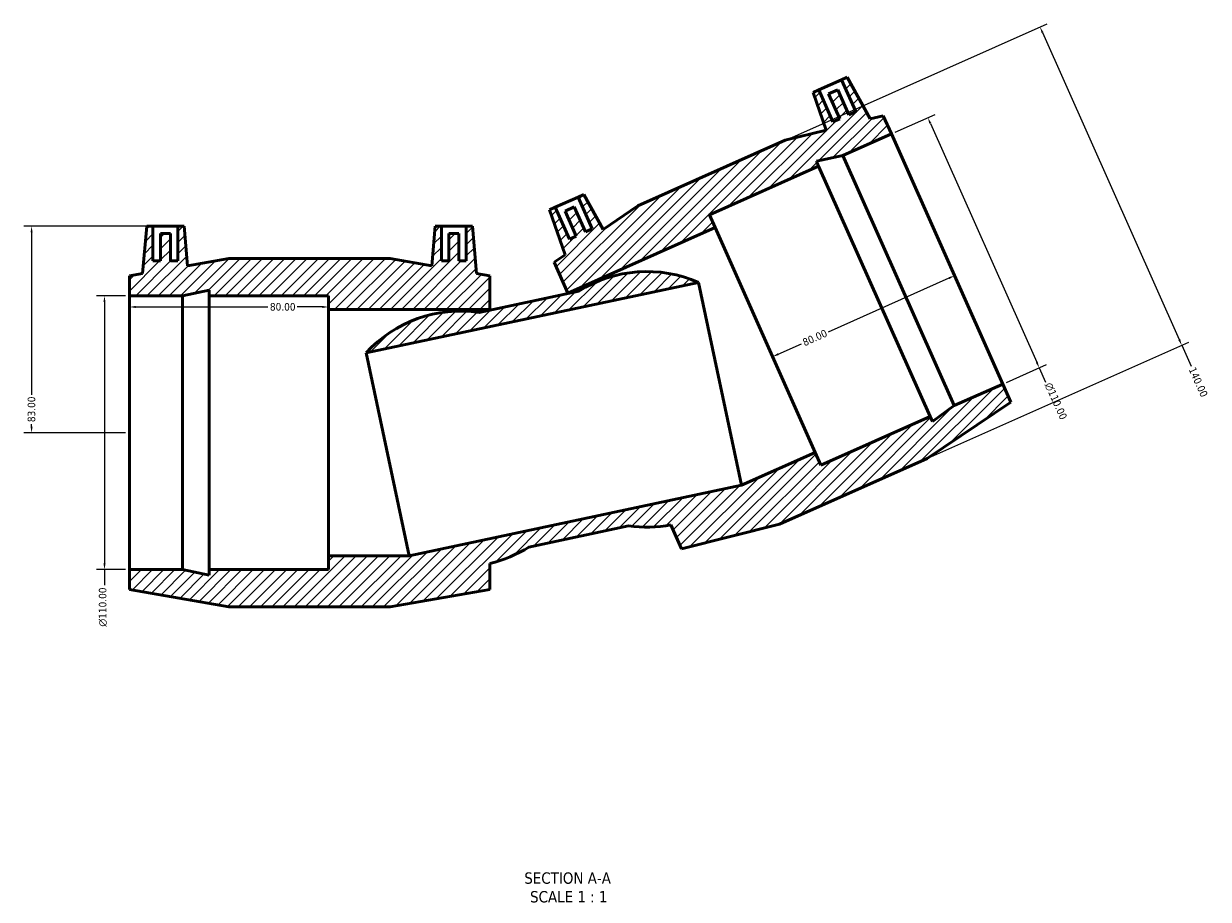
# Model space of a CAD drawing. Header units: millimetres. Extents: x -71 to 1567, y -786 to 1086.
# Tile 1 of 8: x 404 to 880, y -786 to -434. Entities that reach past the tile are written whole.
import ezdxf

# ---------------------------------------------------------------- set-up
doc = ezdxf.new("R2010")
doc.units = ezdxf.units.MM
for name, color, linetype, lineweight in [('Dimension (ANSI)', 7, 'Continuous', 25), ('Hatch (ANSI)', 7, 'Continuous', 18), ('Symbol (ANSI)', 7, 'Continuous', 25), ('Visible (ANSI)', 7, 'Continuous', 50)]:
    doc.layers.add(name, color=color, linetype=linetype, lineweight=lineweight)
doc.styles.add('Label Text (ANSI)', font='tahoma.ttf')
doc.styles.add('Note Text (ANSI)', font='tahoma.ttf')
doc.dimstyles.new('Default - mm (ANSI)', dxfattribs={"dimtxt": 3.048, "dimasz": 2.5, "dimexe": 3.175, "dimexo": 1.6002, "dimgap": 0.8, "dimtad": 0, "dimtoh": 1, "dimrnd": 1e-08, "dimzin": 4, "dimdsep": 46, "dimtxsty": 'Note Text (ANSI)', "dimcen": 0.09, "dimdle": 10, "dimclrd": 256, "dimclre": 256, "dimclrt": 230, "dimadec": 1, "dimazin": 1, "dimtfac": 1, "dimtofl": 0, "dimtmove": 0, "dimatfit": 3, "dimfxl": 1, "dimtolj": 1, "dimtzin": 4, "dimlwd": -1, "dimlwe": -1, "dimarcsym": 0})

# ---------------------------------------------------------------- blocks, each defined once
blk = doc.blocks.new('*D7')
at = {"layer": 'Defpoints', "color": 0, "transparency": 16777216}
for p in [(774.59, -528.81), (701.51, -561.35), (704.5, -568.06)]:
    blk.add_point(p, dxfattribs=at)
at = {"layer": 'Dimension (ANSI)', "transparency": 16777216}
for p, q in [((775.3, -536.54), (726.75, -558.16)), ((706.79, -567.05), (716.06, -562.92))]:
    blk.add_line(p, q, dxfattribs=at)
for points in [[(775.13, -536.16), (775.47, -536.92), (777.59, -535.52)], [(706.62, -566.67), (706.96, -567.43), (704.5, -568.06)]]:
    blk.add_solid(points, dxfattribs=at)
at = {"layer": 'Dimension (ANSI)', "color": 230, "true_color": 0xff0080, "transparency": 16777216, "insert": (716.14, -561.14), "char_height": 3.048, "attachment_point": 1, "rotation": 24, "style": 'Note Text (ANSI)'}
blk.add_mtext('\\A1;80.00', dxfattribs=at)
blk = doc.blocks.new('*D8')
at = {"layer": 'Defpoints', "color": 0, "transparency": 16777216}
for p in [(455.61, -515.62), (406.85, -598.62), (446.13, -598.62)]:
    blk.add_point(p, dxfattribs=at)
at = {"layer": 'Dimension (ANSI)', "transparency": 16777216}
for p, q in [((454.01, -515.62), (403.67, -515.62)), ((406.85, -518.12), (406.85, -583.46)), ((444.53, -598.62), (403.67, -598.62)), ((406.85, -596.12), (406.85, -595.17))]:
    blk.add_line(p, q, dxfattribs=at)
for points in [[(406.43, -518.12), (407.27, -518.12), (406.85, -515.62)], [(406.43, -596.12), (407.27, -596.12), (406.85, -598.62)]]:
    blk.add_solid(points, dxfattribs=at)
at = {"layer": 'Dimension (ANSI)', "color": 230, "true_color": 0xff0080, "transparency": 16777216, "insert": (405.26, -594.37), "char_height": 3.048, "attachment_point": 1, "rotation": 90, "style": 'Note Text (ANSI)'}
blk.add_mtext('\\A1;83.00', dxfattribs=at)
blk = doc.blocks.new('*D9')
at = {"layer": 'Defpoints', "color": 0, "transparency": 16777216}
for p in [(526.13, -548.1), (446.13, -598.62), (526.13, -598.62)]:
    blk.add_point(p, dxfattribs=at)
at = {"layer": 'Dimension (ANSI)', "transparency": 16777216}
for p, q in [((448.63, -548.1), (501.78, -548.1)), ((523.63, -548.1), (513.48, -548.1))]:
    blk.add_line(p, q, dxfattribs=at)
for points in [[(448.63, -547.68), (448.63, -548.51), (446.13, -548.1)], [(523.63, -547.68), (523.63, -548.51), (526.13, -548.1)]]:
    blk.add_solid(points, dxfattribs=at)
at = {"layer": 'Dimension (ANSI)', "color": 230, "true_color": 0xff0080, "transparency": 16777216, "insert": (502.58, -546.5), "char_height": 3.048, "attachment_point": 1, "style": 'Note Text (ANSI)'}
blk.add_mtext('\\A1;80.00', dxfattribs=at)
blk = doc.blocks.new('*D10')
at = {"layer": 'Defpoints', "color": 0, "transparency": 16777216}
for p in [(446.13, -543.62), (436.13, -653.62), (446.13, -653.62)]:
    blk.add_point(p, dxfattribs=at)
at = {"layer": 'Dimension (ANSI)', "transparency": 16777216}
for p, q in [((444.53, -543.62), (432.95, -543.62)), ((436.13, -546.12), (436.13, -651.12)), ((444.53, -653.62), (432.95, -653.62)), ((436.13, -653.62), (436.13, -659.91))]:
    blk.add_line(p, q, dxfattribs=at)
for points in [[(435.71, -546.12), (436.55, -546.12), (436.13, -543.62)], [(435.71, -651.12), (436.55, -651.12), (436.13, -653.62)]]:
    blk.add_solid(points, dxfattribs=at)
at = {"layer": 'Dimension (ANSI)', "color": 230, "true_color": 0xff0080, "transparency": 16777216, "insert": (433.84, -676.54), "char_height": 3.048, "attachment_point": 1, "rotation": 90, "style": 'Note Text (ANSI)'}
blk.add_mtext('\\A1;\\fAIGDT|b0|i0;\\H3.0480;\\ln\\fTahoma|b0|i0;\\H3.0480;110.00', dxfattribs=at)
blk = doc.blocks.new('*D11')
at = {"layer": 'Defpoints', "color": 0, "transparency": 16777216}
for p in [(752.22, -478.56), (811.58, -572.54), (796.97, -579.05)]:
    blk.add_point(p, dxfattribs=at)
at = {"layer": 'Dimension (ANSI)', "transparency": 16777216}
for p, q in [((753.69, -477.91), (769.74, -470.76)), ((767.86, -474.34), (810.57, -570.26)), ((798.43, -578.4), (814.48, -571.25)), ((811.58, -572.54), (814.14, -578.28))]:
    blk.add_line(p, q, dxfattribs=at)
for points in [[(768.24, -474.17), (767.48, -474.51), (766.84, -472.05)], [(810.95, -570.09), (810.18, -570.43), (811.58, -572.54)]]:
    blk.add_solid(points, dxfattribs=at)
at = {"layer": 'Dimension (ANSI)', "color": 230, "true_color": 0xff0080, "transparency": 16777216, "insert": (816.56, -578.08), "char_height": 3.048, "attachment_point": 1, "rotation": 294, "style": 'Note Text (ANSI)'}
blk.add_mtext('\\A1;\\fAIGDT|b0|i0;\\H3.0480;\\ln\\fTahoma|b0|i0;\\H3.0480;110.00', dxfattribs=at)
blk = doc.blocks.new('*D12')
at = {"layer": 'Defpoints', "color": 0, "transparency": 16777216}
for p in [(709.58, -481.13), (868.84, -563.47), (766.52, -609.02)]:
    blk.add_point(p, dxfattribs=at)
at = {"layer": 'Dimension (ANSI)', "transparency": 16777216}
for p, q in [((711.04, -480.48), (814.8, -434.28)), ((812.92, -437.86), (867.82, -561.19)), ((767.99, -608.37), (871.74, -562.18)), ((868.84, -563.47), (872.57, -571.84))]:
    blk.add_line(p, q, dxfattribs=at)
for points in [[(813.3, -437.69), (812.53, -438.03), (811.9, -435.57)], [(868.21, -561.02), (867.44, -561.36), (868.84, -563.47)]]:
    blk.add_solid(points, dxfattribs=at)
at = {"layer": 'Dimension (ANSI)', "color": 230, "true_color": 0xff0080, "transparency": 16777216, "insert": (874.34, -571.92), "char_height": 3.048, "attachment_point": 1, "rotation": 294, "style": 'Note Text (ANSI)'}
blk.add_mtext('\\A1;140.00', dxfattribs=at)

msp = doc.modelspace()

# ---------------------------------------------------------------- hatches: boundary and pattern name
at = {"layer": 'Hatch (ANSI)'}
h = msp.add_hatch(dxfattribs=at)
h.set_pattern_fill('ANSI31', color=256, scale=25.4, style=0)
h.set_pattern_definition([(45, (0, 0), (-2.245064, 2.245064), [])])
edge = h.paths.add_edge_path()
edge.add_ellipse((579.189, -601.12), major_axis=(7.392, 50.809), ratio=1, start_angle=0, end_angle=56.00369)
edge.add_line((541.198, -566.582), (674.714, -538.202))
edge.add_ellipse((654.055, -585.206), major_axis=(20.659, 47.004), ratio=1, start_angle=0, end_angle=56.00369)
edge.add_line((626.636, -541.797), (586.581, -550.31))
h.paths.add_polyline_path([(550.93, -528.624), (486.13, -528.624), (469.502, -531.534), (468.11, -515.624), (465.61, -515.624), (465.61, -529.624), (462.61, -529.624), (462.61, -518.624), (458.61, -518.624), (458.61, -529.624), (455.61, -529.624), (455.61, -515.624), (453.11, -515.624), (451.441, -534.694), (446.13, -535.624), (446.13, -543.624), (467.463, -543.624), (478.13, -541.357), (478.13, -543.624), (526.13, -543.624), (526.13, -549.124), (590.93, -549.124), (590.93, -535.624), (585.618, -534.694), (583.95, -515.624), (581.45, -515.624), (581.45, -529.624), (578.45, -529.624), (578.45, -518.624), (574.45, -518.624), (574.45, -529.624), (571.45, -529.624), (571.45, -515.624), (568.95, -515.624), (567.558, -531.534)])
h.paths.add_polyline_path([(709.582, -481.128), (650.384, -507.484), (636.377, -516.906), (628.634, -502.938), (626.35, -503.955), (632.045, -516.744), (629.304, -517.964), (624.83, -507.915), (621.176, -509.542), (625.65, -519.591), (622.909, -520.812), (617.215, -508.022), (614.931, -509.039), (621.163, -527.139), (616.689, -530.149), (622.18, -542.482), (681.378, -516.125), (679.141, -511.1), (722.991, -491.577), (722.069, -489.506), (732.735, -487.239), (752.224, -478.562), (748.971, -471.253), (743.74, -472.564), (734.459, -455.821), (732.175, -456.838), (737.87, -469.628), (735.129, -470.848), (730.655, -460.799), (727.001, -462.426), (731.475, -472.475), (728.734, -473.695), (723.04, -460.906), (720.756, -461.922), (725.956, -477.023)])
edge = h.paths.add_edge_path()
edge.add_line((707.327, -635.381), (766.525, -609.024))
edge.add_line((766.525, -609.024), (800.219, -586.36))
edge.add_line((800.219, -586.36), (796.965, -579.052))
edge.add_line((796.965, -579.052), (777.476, -587.729))
edge.add_line((777.476, -587.729), (768.654, -594.138))
edge.add_line((768.654, -594.138), (767.732, -592.067))
edge.add_line((767.732, -592.067), (723.882, -611.59))
edge.add_line((723.882, -611.59), (721.645, -606.566))
edge.add_line((721.645, -606.566), (692.046, -619.744))
edge.add_line((692.046, -619.744), (558.53, -648.124))
edge.add_line((558.53, -648.124), (526.13, -648.124))
edge.add_line((526.13, -648.124), (526.13, -653.624))
edge.add_line((526.13, -653.624), (478.13, -653.624))
edge.add_line((478.13, -653.624), (478.13, -655.891))
edge.add_line((478.13, -655.891), (467.463, -653.624))
edge.add_line((467.463, -653.624), (446.13, -653.624))
edge.add_line((446.13, -653.624), (446.13, -661.624))
edge.add_line((446.13, -661.624), (486.13, -668.624))
edge.add_line((486.13, -668.624), (550.93, -668.624))
edge.add_line((550.93, -668.624), (590.93, -661.624))
edge.add_line((590.93, -661.624), (590.93, -651.103))
edge.add_ellipse((579.189, -601.12), major_axis=(11.741, -49.984), ratio=1, start_angle=0, end_angle=19.05866)
edge.add_line((606.608, -644.529), (646.663, -636.016))
edge.add_ellipse((654.055, -585.206), major_axis=(-7.392, -50.809), ratio=1, start_angle=0, end_angle=19.05866)
edge.add_line((663.659, -635.644), (667.938, -645.255))
edge.add_line((667.938, -645.255), (707.327, -635.381))

# ---------------------------------------------------------------- linework, layer by layer
at = {"layer": 'Visible (ANSI)'}
for p, q in [((734.459, -455.821), (732.175, -456.838)), ((743.74, -472.564), (734.459, -455.821)), ((723.04, -460.906), (720.756, -461.922)), ((723.04, -460.906), (732.175, -456.838)), ((728.734, -473.695), (723.04, -460.906)), ((730.655, -460.799), (727.001, -462.426)), ((735.129, -470.848), (730.655, -460.799)), ((732.175, -456.838), (737.87, -469.628)), ((720.756, -461.922), (725.956, -477.023)), ((727.001, -462.426), (731.475, -472.475)), ((737.87, -469.628), (735.129, -470.848)), ((731.475, -472.475), (728.734, -473.695)), ((748.971, -471.253), (743.74, -472.564)), ((752.224, -478.562), (748.971, -471.253)), ((725.956, -477.023), (709.582, -481.128)), ((732.735, -487.239), (752.224, -478.562)), ((796.965, -579.052), (752.224, -478.562)), ((709.582, -481.128), (650.384, -507.484)), ((722.069, -489.506), (732.735, -487.239)), ((722.991, -491.577), (722.069, -489.506)), ((777.476, -587.729), (732.735, -487.239)), ((679.141, -511.1), (722.991, -491.577)), ((767.732, -592.067), (722.991, -491.577)), ((617.215, -508.022), (626.35, -503.955)), ((628.634, -502.938), (626.35, -503.955)), ((626.35, -503.955), (632.045, -516.744)), ((636.377, -516.906), (628.634, -502.938)), ((617.215, -508.022), (614.931, -509.039)), ((614.931, -509.039), (621.163, -527.139)), ((622.909, -520.812), (617.215, -508.022)), ((624.83, -507.915), (621.176, -509.542)), ((629.304, -517.964), (624.83, -507.915)), ((650.384, -507.484), (636.377, -516.906)), ((621.176, -509.542), (625.65, -519.591)), ((681.378, -516.125), (679.141, -511.1)), ((453.11, -515.624), (451.441, -534.694)), ((455.61, -515.624), (453.11, -515.624)), ((455.61, -529.624), (455.61, -515.624)), ((455.61, -515.624), (465.61, -515.624)), ((462.61, -518.624), (458.61, -518.624)), ((458.61, -518.624), (458.61, -529.624)), ((462.61, -529.624), (462.61, -518.624)), ((468.11, -515.624), (465.61, -515.624)), ((465.61, -515.624), (465.61, -529.624)), ((469.502, -531.534), (468.11, -515.624)), ((568.95, -515.624), (567.558, -531.534)), ((571.45, -515.624), (568.95, -515.624)), ((571.45, -529.624), (571.45, -515.624)), ((571.45, -515.624), (581.45, -515.624)), ((578.45, -518.624), (574.45, -518.624)), ((574.45, -518.624), (574.45, -529.624)), ((578.45, -529.624), (578.45, -518.624)), ((583.95, -515.624), (581.45, -515.624)), ((581.45, -515.624), (581.45, -529.624)), ((585.618, -534.694), (583.95, -515.624)), ((622.18, -542.482), (681.378, -516.125)), ((632.045, -516.744), (629.304, -517.964)), ((721.645, -606.566), (681.378, -516.125)), ((625.65, -519.591), (622.909, -520.812)), ((621.163, -527.139), (616.689, -530.149)), ((458.61, -529.624), (455.61, -529.624)), ((465.61, -529.624), (462.61, -529.624)), ((486.13, -528.624), (469.502, -531.534)), ((550.93, -528.624), (486.13, -528.624)), ((567.558, -531.534), (550.93, -528.624)), ((574.45, -529.624), (571.45, -529.624)), ((581.45, -529.624), (578.45, -529.624)), ((616.689, -530.149), (622.18, -542.482)), ((451.441, -534.694), (446.13, -535.624)), ((446.13, -535.624), (446.13, -543.624)), ((590.93, -535.624), (585.618, -534.694)), ((590.93, -549.124), (590.93, -535.624)), ((467.463, -543.624), (478.13, -541.357)), ((478.13, -541.357), (478.13, -543.624)), ((541.198, -566.582), (674.714, -538.202)), ((626.636, -541.797), (586.581, -550.31)), ((674.714, -538.202), (692.046, -619.744)), ((446.13, -543.624), (467.463, -543.624)), ((446.13, -653.624), (446.13, -543.624)), ((467.463, -653.624), (467.463, -543.624)), ((478.13, -543.624), (526.13, -543.624)), ((478.13, -653.624), (478.13, -543.624)), ((526.13, -543.624), (526.13, -549.124)), ((622.287, -542.721), (622.18, -542.482)), ((526.13, -549.124), (590.93, -549.124)), ((526.13, -648.124), (526.13, -549.124)), ((590.93, -549.386), (590.93, -549.124)), ((541.198, -566.582), (558.53, -648.124)), ((796.965, -579.052), (777.476, -587.729)), ((800.219, -586.36), (796.965, -579.052)), ((766.525, -609.024), (800.219, -586.36)), ((777.476, -587.729), (768.654, -594.138)), ((767.732, -592.067), (723.882, -611.59)), ((768.654, -594.138), (767.732, -592.067)), ((721.645, -606.566), (692.046, -619.744)), ((707.327, -635.381), (766.525, -609.024)), ((723.882, -611.59), (721.645, -606.566)), ((692.046, -619.744), (558.53, -648.124)), ((606.608, -644.529), (646.663, -636.016)), ((663.659, -635.644), (667.938, -645.255)), ((667.938, -645.255), (707.327, -635.381)), ((558.53, -648.124), (526.13, -648.124)), ((526.13, -648.124), (526.13, -653.624)), ((590.93, -661.624), (590.93, -651.103)), ((467.463, -653.624), (446.13, -653.624)), ((446.13, -653.624), (446.13, -661.624)), ((478.13, -655.891), (467.463, -653.624)), ((526.13, -653.624), (478.13, -653.624)), ((478.13, -653.624), (478.13, -655.891)), ((446.13, -661.624), (486.13, -668.624)), ((550.93, -668.624), (590.93, -661.624)), ((486.13, -668.624), (550.93, -668.624))]:
    msp.add_line(p, q, dxfattribs=at)
for centre, start, end in [((654.055, -585.206), 66.27387, 122.27756), ((579.189, -601.12), 81.72244, 137.72613), ((654.055, -585.206), 261.72244, 280.7811), ((579.189, -601.12), 283.2189, 302.27756)]:
    msp.add_arc(centre, 51.344, start, end, dxfattribs=at)

# ---------------------------------------------------------------- texts
at = {"layer": 'Symbol (ANSI)', "char_height": 4.572, "attachment_point": 7, "style": 'Label Text (ANSI)'}
for s, insert in [('SECTION A-A', (604.75, -779.909)), ('SCALE 1 : 1', (607.07, -787.422))]:
    msp.add_mtext(s, dxfattribs=dict(at, insert=insert))

# ---------------------------------------------------------------- dimensions: what is measured, and where the dimension line sits
at = {"layer": 'Dimension (ANSI)'}
for base, p1, p2, angle, override, picture, middle in [((868.842, -563.47), (709.582, -481.128), (766.525, -609.024), 114, {"dimtoh": 0, "dimdec": 2, "dimtp": 0, "dimtm": 0, "dimtdec": 2, "dimatfit": 2}, '*D12', (875.35, -578.086)), ((406.85, -598.624), (455.61, -515.624), (446.13, -598.624), 90, {"dimtoh": 0, "dimdec": 2, "dimtp": 0, "dimtm": 0, "dimtdec": 2, "dimatfit": 1}, '*D8', (406.85, -589.315)), ((704.502, -568.063), (774.595, -528.807), (701.511, -561.345), 204, {"dimtoh": 0, "dimdec": 2, "dimse1": 1, "dimse2": 1, "dimtp": 0, "dimtm": 0, "dimtdec": 2, "dimatfit": 1}, '*D7', (721.403, -560.538)), ((526.13, -548.096), (446.13, -598.624), (526.13, -598.624), 180, {"dimtoh": 0, "dimdec": 2, "dimse1": 1, "dimse2": 1, "dimtp": 0, "dimtm": 0, "dimtdec": 2, "dimatfit": 1}, '*D9', (507.63, -548.096))]:
    dim = msp.add_linear_dim(base=base, p1=p1, p2=p2, angle=angle, dimstyle='Default - mm (ANSI)', override=override, dxfattribs=at)
    dim.commit()
    dim.dimension.update_dxf_attribs({"geometry": picture, "text_midpoint": middle, "dimtype": 160})
for base, p1, p2, angle, picture, middle in [((811.582, -572.544), (752.224, -478.562), (796.965, -579.052), 114, '*D11', (817.683, -586.247)), ((436.13, -653.624), (446.13, -543.624), (446.13, -653.624), 90, '*D10', (436.13, -668.624))]:
    dim = msp.add_linear_dim(base=base, p1=p1, p2=p2, angle=angle, text='\\fAIGDT|b0|i0;\\H3.0480;\\ln\\fTahoma|b0|i0;\\H3.0480;<>', dimstyle='Default - mm (ANSI)', override={"dimtoh": 0, "dimdec": 2, "dimtp": 0, "dimtm": 0, "dimtdec": 2, "dimatfit": 2}, dxfattribs=at)
    dim.commit()
    dim.dimension.update_dxf_attribs({"geometry": picture, "text_midpoint": middle, "dimtype": 160})

doc.saveas('drawing.dxf')
